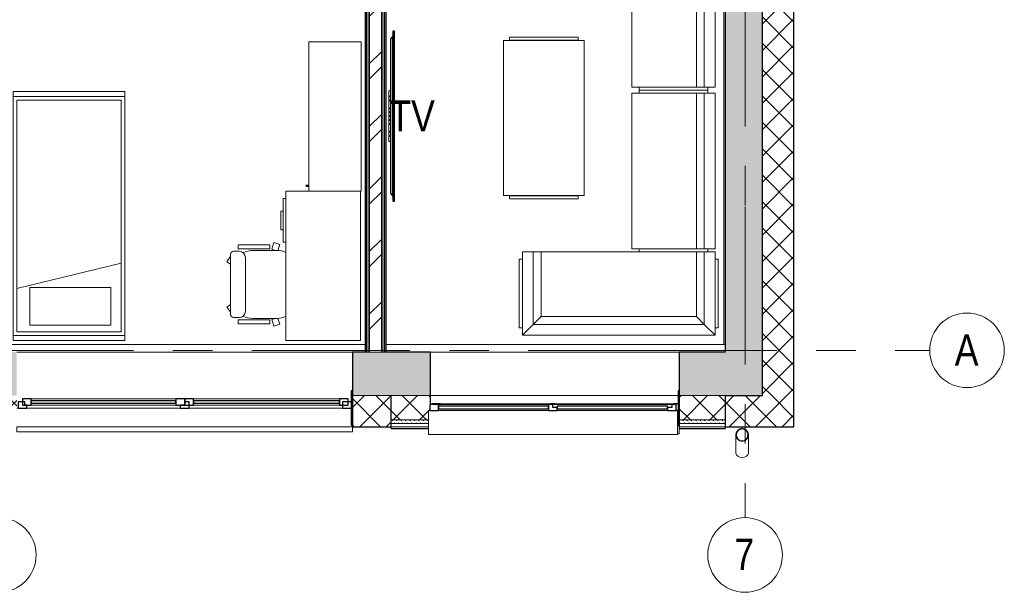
# Model space of a CAD drawing. Header units: millimetres. Extents: x -2180 to 91692, y -6418 to 21859.
# Tile 110 of 256: x 30168 to 38084, y -1945 to 2658. Entities that reach past the tile are written whole.
import ezdxf

# ---------------------------------------------------------------- set-up
doc = ezdxf.new("R2010")
doc.units = ezdxf.units.MM
doc.linetypes.add('Grid Line 1_2_', pattern=[2222.5, 1270, -317.5, 317.5, -317.5])
for name, color, linetype, lineweight in [('_Beyond_', 7, 'Continuous', 9), ('Common Edges', 7, 'Continuous', 9), ('Cut Pattern-3', 7, 'Continuous', 9), ('Generic Models', 7, 'Continuous', 9), ('Generic Models-2', 7, 'Continuous', 25), ('Grids', 7, 'Continuous', 9), ('Grids-1', 7, 'Grid Line 1_2_', 9), ('Walls', 7, 'Continuous', 9), ('Walls-1', 7, 'Continuous', 25), ('Windows', 7, 'Continuous', 9), ('Windows-1', 7, 'Continuous', 25)]:
    doc.layers.add(name, color=color, linetype=linetype, lineweight=lineweight)
for name, color, linetype, lineweight, true_color in [('_Beyond_-1', 7, 'Continuous', 9, 0xaaaaaa), ('AS_Standard_moobel-1', 7, 'Continuous', 9, 0xaaaaaa), ('Cut Pattern-1', 7, 'Continuous', 9, 0x787878), ('Cut Pattern-4', 9, 'Continuous', 9, 0x808080), ('Furniture-2', 7, 'Continuous', 9, 0xaaaaaa), ('Furniture-3', 7, 'Continuous', 9, 0xd4d4d4), ('Generic Model Tags-1', 7, 'Continuous', 9, 0x800080)]:
    doc.layers.add(name, color=color, linetype=linetype, lineweight=lineweight, true_color=true_color)
doc.styles.add('Swis721 Cn BT', font='swissc.ttf', dxfattribs={"height": 250})
pattern_1 = [(45, (0, 0), (0, 35.355339), [25, -25])]
pattern_2 = [(45, (0, 0), (-106.066, 106.066), []), (135, (0, 0), (-106.066, -106.066), [])]

# ---------------------------------------------------------------- blocks, each defined once
blk = doc.blocks.new('1_0 W - 2x2 - -A-03-V9-1 Korruse  plaan')
at = {"layer": 'Windows'}
for p, q in [((-1000, 133), (-1000, 175)), ((-984.4, 175), (-1000, 175)), ((0, -67), (-955, -67)), ((920, -67), (35, -67))]:
    blk.add_line(p, q, dxfattribs=at)
at = {"layer": 'Windows-1'}
for p, q in [((-974.4, -17), (-990, -17)), ((-990, -67), (-955, -67)), ((-955, -67), (-955, -62)), ((0, -62), (0, -67)), ((0, -67), (35, -67)), ((35, -67), (35, -62)), ((920, -62), (920, -67)), ((920, -67), (990, -67)), ((990, -67), (990, -62))]:
    blk.add_line(p, q, dxfattribs=at)
blk = doc.blocks.new('1_0 W - 2x2 - -A-03-V10-1 Korruse  plaan')
at = {"layer": 'Windows'}
for p, q in [((-1000, 31), (-1000, 223)), ((1000, 223), (-1000, 223)), ((1000, 223), (1000, 31)), ((-990, 31), (-1000, 31)), ((-920, 31), (-35, 31)), ((35, 31), (920, 31)), ((1000, 31), (990, 31)), ((0, -19), (-955, -19)), ((920, -19), (35, -19))]:
    blk.add_line(p, q, dxfattribs=at)
at = {"layer": 'Windows-1'}
for p, q in [((-920, 31), (-990, 31)), ((-990, 31), (-990, -19)), ((-955, -19), (-955, 6)), ((-955, 6), (-920, 6)), ((-920, 6), (-920, 31)), ((-35, 16), (-920, 16)), ((-920, 16), (-920, -4)), ((35, 31), (-35, 31)), ((-35, 31), (-35, 6)), ((-35, -4), (-35, 16)), ((-35, 6), (0, 6)), ((0, 6), (0, -19)), ((35, -19), (35, 31)), ((920, 16), (35, 16)), ((35, 16), (35, -4)), ((990, 31), (920, 31)), ((920, 31), (920, -19)), ((920, -4), (920, 16)), ((990, -19), (990, 31)), ((-990, -19), (-955, -19)), ((-920, -4), (-35, -4)), ((0, -19), (35, -19)), ((35, -4), (920, -4)), ((920, -19), (990, -19))]:
    blk.add_line(p, q, dxfattribs=at)
blk = doc.blocks.new('Standard 1200_SERIE SE411S - serie_3d -SE411S_dwg_SE411S-V33-1 Korruse  plaan')
at = {"layer": 'AS_Standard_moobel-1'}
for p, q in [((1201, 0), (0, 0)), ((0, 0), (0, -420)), ((1201, 0), (1201, -420)), ((1201, -420), (0, -420)), ((1154, -420), (1154, -438)), ((1159, -433), (1159, -420)), ((1159, -420), (1159, -433)), ((1164, -438), (1164, -420))]:
    blk.add_line(p, q, dxfattribs=at)
for start, end in [(90, 270), (90, 270), (270, 90), (270, 90)]:
    blk.add_arc((1159, -438), 5, start, end, dxfattribs=at)
blk = doc.blocks.new('Standard 1200_SERIE SE411S - serie_3d -SE411S_dwg-V34-1 Korruse  plaan')
blk.add_blockref('Standard 1200_SERIE SE411S - serie_3d -SE411S_dwg_SE411S-V33-1 Korruse  plaan', (53925.2, 29870.6))
blk = doc.blocks.new('Standard 1200_SERIE SE411S - Standard 1200_SERIE SE411S-V35-1 Korruse  plaan')
at = {"layer": 'Furniture-3'}
for p, q in [((601.6, 185), (-599.4, 185)), ((-599.4, 185), (-599.4, -235)), ((601.6, -235), (601.6, 185)), ((-599.4, -235), (601.6, -235))]:
    blk.add_line(p, q, dxfattribs=at)
blk.add_blockref('Standard 1200_SERIE SE411S - serie_3d -SE411S_dwg-V34-1 Korruse  plaan', (-54524.6, -29685.5))
blk = doc.blocks.new('voodi_rfa sahtlitega 900x2000mm - voodi_rfa sahtlitega 900x2000mm-1118272-1 Korruse  plaan')
at = {"layer": '_Beyond_-1'}
for p, q in [((-1070, -440), (-1070, 460)), ((-1070, 460), (-1030, 460)), ((890, 460), (-1030, 460)), ((-1030, 460), (-1030, -440)), ((-1000, -410), (-1000, 430)), ((-1000, 430), (860, 430)), ((-652.4, 430), (-449, -410)), ((860, 430), (860, -410)), ((890, -440), (890, 460)), ((890, -440), (890, 460)), ((890, 460), (930, 460)), ((930, 460), (930, -440)), ((-946.7, 323.8), (-645.2, 323.8)), ((-946.7, -325), (-946.7, 323.8)), ((-645.2, -325), (-645.2, 323.8)), ((-946.7, -325), (-645.2, -325)), ((-1030, -440), (-1070, -440)), ((-1030, -440), (890, -440)), ((860, -410), (-1000, -410)), ((930, -440), (890, -440))]:
    blk.add_line(p, q, dxfattribs=at)
blk = doc.blocks.new('zeeta_dwg_0002 - zeeta_dwg_0002-1123044-1 Korruse  plaan')
at = {"layer": '_Beyond_-1'}
for p, q in [((292, 786.1), (205, 873.1)), ((205, 873.1), (205, 203.1)), ((1755, 873.1), (205, 873.1)), ((205, 873.1), (292, 786.1)), ((1755, 873.1), (1668, 786.1)), ((1668, 786.1), (1755, 873.1)), ((1755, 203.1), (1755, 873.1)), ((180, 813.1), (205, 813.1)), ((180, 813.1), (180, 263.1)), ((1755, 813.1), (1780, 813.1)), ((1780, 263.1), (1780, 813.1)), ((292, 203.1), (292, 786.1)), ((355, 723.1), (292, 786.1)), ((292, 786.1), (1668, 786.1)), ((292, 786.1), (355, 723.1)), ((355, 203.1), (355, 723.1)), ((355, 723.1), (1605, 723.1)), ((355, 203.1), (355, 723.1)), ((355, 723.1), (1605, 723.1)), ((1668, 786.1), (1605, 723.1)), ((1605, 723.1), (1668, 786.1)), ((1605, 723.1), (1605, 203.1)), ((1605, 723.1), (1605, 203.1)), ((1668, 786.1), (1668, 203.1)), ((180, 263.1), (205, 263.1)), ((1755, 263.1), (1780, 263.1)), ((205, 203.1), (292, 203.1)), ((292, 203.1), (355, 203.1)), ((1605, 203.1), (355, 203.1)), ((1605, 203.1), (1668, 203.1)), ((1668, 203.1), (1755, 203.1))]:
    blk.add_line(p, q, dxfattribs=at)
blk = doc.blocks.new('kirjutuslaud 1400 - kirjutuslaud 1400-V104-1 Korruse  plaan')
at = {"layer": '_Beyond_-1'}
for p, q in [((-600, -250), (-600, 350)), ((600, 350), (-600, 350)), ((190, 350), (190, 370)), ((540, 370), (190, 370)), ((287.5, 390), (437.5, 390)), ((287.5, 390), (287.5, 370)), ((437.5, 370), (437.5, 390)), ((540, 370), (540, 350)), ((600, 350), (600, 165)), ((600, -250), (-600, -250))]:
    blk.add_line(p, q, dxfattribs=at)
blk = doc.blocks.new('M_Chair-Executive - M_Chair-Executive-V105-1 Korruse  plaan')
at = {"layer": '_Beyond_-1'}
for p, q in [((-195.6, 101.6), (-179.9, 149.9)), ((-195.6, 101.6), (-142, 84.2)), ((-179.9, 149.9), (-132, 134.3)), ((-142, 84.2), (-132.1, 114.8)), ((-132.1, 129.5), (-132.1, -66.2)), ((414, 134.3), (461.9, 149.9)), ((414, 129.5), (414, -66.2)), ((424, 84.2), (414, 114.8)), ((477.6, 101.6), (424, 84.2)), ((461.9, 149.9), (477.6, 101.6)), ((-176.5, 68.4), (-176.5, -184.3)), ((-176.5, 68.4), (-144.6, 68.4)), ((-144.6, 68.4), (-144.6, -184.3)), ((426.2, 68.4), (426.2, -184.3)), ((458.5, 68.4), (426.2, 68.4)), ((458.5, 68.4), (458.5, -184.3)), ((-74.8, -126.3), (356.8, -126.3)), ((-176.5, -184.3), (-144.6, -184.3)), ((-125.5, -222.1), (-125.5, -177)), ((407.5, -222.1), (407.5, -177)), ((458.5, -184.3), (426.2, -184.3)), ((-100.3, -247.3), (382.2, -247.3)), ((-41.7, -275.7), (-83.8, -247.3)), ((-21.1, -247.3), (-41.7, -275.7)), ((303, -247.3), (323.6, -275.7)), ((323.6, -275.7), (362.7, -247.3))]:
    blk.add_line(p, q, dxfattribs=at)
for centre, radius, start, end in [((20.3, 129.5), 152.4, 153.04152, 180), ((261.6, 129.5), 152.4, 0, 26.95848), ((45.7, -66.2), 177.8, 180, 206.16584), ((236.2, -66.2), 177.8, 333.8316, 0), ((-74.8, -177), 50.7, 90, 180), ((356.8, -177), 50.7, 0, 90), ((-100.3, -222.1), 25.2, 180, 270), ((382.2, -222.1), 25.2, 270, 0)]:
    blk.add_arc(centre, radius, start, end, dxfattribs=at)
blk = doc.blocks.new('ZED2_dwg - ZED2_dwg_ZED2-1246563-1 Korruse  plaan')
at = {"layer": '_Beyond_-1'}
for p, q in [((0, 0), (25, 0)), ((0, 0), (0, -550)), ((25, 60), (1275, 60)), ((25, 60), (25, -27)), ((1275, -27), (1275, 60)), ((1275, 0), (1300, 0)), ((25, -27), (1275, -27)), ((25, -27), (25, -90)), ((1275, -90), (1275, -27)), ((25, -90), (1275, -90)), ((25, -610), (25, -90)), ((25, -90), (1275, -90)), ((1275, -90), (1275, -610)), ((0, -550), (25, -550)), ((1275, -550), (1300, -550)), ((1275, -610), (25, -610))]:
    blk.add_line(p, q, dxfattribs=at)
blk = doc.blocks.new('ZED2_dwg - ZED2_dwg-1246561-1 Korruse  plaan')
blk.add_blockref('ZED2_dwg - ZED2_dwg_ZED2-1246563-1 Korruse  plaan', (139.6, 810))
blk = doc.blocks.new('ZED2_dwg - ZED2_dwg-1246576-1 Korruse  plaan')
blk.add_blockref('ZED2_dwg - ZED2_dwg-1246561-1 Korruse  plaan', (-792.1, -529.2))
blk = doc.blocks.new('ZED2_dwg - ZED2_dwg_ZED2-V113-1 Korruse  plaan')
at = {"layer": '_Beyond_-1'}
for p, q in [((0, 0), (25, 0)), ((0, 0), (0, -550)), ((25, 60), (1275, 60)), ((25, 60), (25, -27)), ((1275, -27), (1275, 60)), ((1275, 0), (1300, 0)), ((1300, -550), (1300, 0)), ((25, -27), (1275, -27)), ((25, -27), (25, -90)), ((1275, -90), (1275, -27)), ((25, -90), (1275, -90)), ((25, -610), (25, -90)), ((25, -90), (1275, -90)), ((1275, -90), (1275, -610)), ((0, -550), (25, -550)), ((1275, -550), (1300, -550)), ((1275, -610), (25, -610))]:
    blk.add_line(p, q, dxfattribs=at)
blk = doc.blocks.new('ZED2_dwg - ZED2_dwg-V114-1 Korruse  plaan')
blk.add_blockref('ZED2_dwg - ZED2_dwg_ZED2-V113-1 Korruse  plaan', (139.6, 810))
blk = doc.blocks.new('ZED2_dwg - ZED2_dwg-1247900-1 Korruse  plaan')
at = {"extrusion": (0, 0, -1), "zscale": -1, "rotation": 180}
blk.add_blockref('ZED2_dwg - ZED2_dwg-V114-1 Korruse  plaan', (792.1, 529.2), dxfattribs=at)
blk = doc.blocks.new('Sony_TV - Sony_TV-1008767-1 Korruse  plaan')
at = {"layer": 'Generic Models'}
for p, q in [((50.1, -23), (50.1, -10.3)), ((50.1, -10.3), (91.2, -10.3)), ((91.2, -10.3), (100.7, -10.3)), ((100.7, -10.3), (122.9, -10.3)), ((122.9, -10.3), (132.4, -10.3)), ((132.4, -10.3), (186.1, -10.3)), ((186.1, -10.3), (195.6, -10.3)), ((195.6, -10.3), (217.8, -10.3)), ((217.8, -10.3), (227.3, -10.3)), ((220, -54.4), (219.1, -54.4)), ((222.2, -54.4), (220, -54.4)), ((227.1, -54.4), (227.4, -54.4)), ((227.3, -10.3), (249.4, -10.3)), ((249.4, -10.3), (258.9, -10.3)), ((251.3, -54.4), (251.6, -54.4)), ((262.2, -54.4), (254.3, -54.4)), ((258.9, -10.3), (281, -10.3)), ((270.3, -54.4), (262.2, -54.4)), ((279.8, -54.4), (270.3, -54.4)), ((281, -10.3), (290.5, -10.3)), ((293.1, -54.4), (282.1, -54.4)), ((290.5, -10.3), (312.7, -10.3)), ((295.8, -54.4), (293.1, -54.4)), ((298, -54.4), (295.8, -54.4)), ((307.4, -54.4), (298, -54.4)), ((312.7, -10.3), (322.2, -10.3)), ((322.2, -10.3), (375.9, -10.3)), ((375.9, -10.3), (385.4, -10.3)), ((385.4, -10.3), (407.6, -10.3)), ((407.6, -10.3), (417.1, -10.3)), ((417.1, -10.3), (458.4, -10.3)), ((458.4, -10.3), (458.4, -23))]:
    blk.add_line(p, q, dxfattribs=at)
at = {"layer": 'Generic Models', "flags": 128}
for points in [[(219.3, -54.4), (219.7, -54.4), (219.9, -54.4)], [(251.6, -54.4), (251.3, -54.4), (250.6, -54.4), (249.3, -54.4), (247.6, -54.4), (245.5, -54.4), (243.2, -54.4), (240.7, -54.4), (238.1, -54.4), (235.6, -54.4), (233.3, -54.4), (231.2, -54.4), (229.5, -54.4), (228.2, -54.4), (227.4, -54.4), (227.1, -54.4)]]:
    blk.add_lwpolyline(points, dxfattribs=at)
at = {"layer": 'Generic Models'}
for points, knots in [([(100.7, -10.3), (100.7, -11.1), (100.6, -12.2), (100.4, -13.5), (100.2, -14.2), (100.1, -14.5), (100, -14.8), (99.9, -15.1), (99.8, -15.4), (99.6, -15.9), (99.4, -16.3), (99.2, -16.6), (99.1, -16.7), (99, -16.9), (98.9, -17), (98.8, -17.1), (98.6, -17.4), (98.2, -17.8), (97.8, -18.3), (97.4, -18.5), (97, -18.6), (96.5, -18.7), (96, -18.8), (95.4, -18.7), (95, -18.6), (94.6, -18.5), (94.1, -18.3), (93.7, -17.8), (93.3, -17.4), (93.1, -17.1), (93, -17), (92.9, -16.9), (92.8, -16.7), (92.7, -16.6), (92.5, -16.3), (92.3, -15.8), (92.1, -15.4), (92, -15), (91.9, -14.8), (91.8, -14.5), (91.7, -14.1), (91.6, -13.7), (91.5, -13.1), (91.3, -12), (91.2, -11.1), (91.2, -10.3)], [0, 0, 0, 0, 0.111111, 0.166667, 0.194444, 0.208333, 0.222222, 0.236111, 0.25, 0.277778, 0.305556, 0.319444, 0.326389, 0.333333, 0.340278, 0.347222, 0.361111, 0.388889, 0.416667, 0.444444, 0.458333, 0.472222, 0.5, 0.527778, 0.541667, 0.555556, 0.583333, 0.611111, 0.638889, 0.652778, 0.659722, 0.666667, 0.673611, 0.680556, 0.694444, 0.722222, 0.75, 0.763889, 0.777778, 0.791667, 0.805556, 0.833333, 0.861111, 0.888889, 1, 1, 1, 1]), ([(132.4, -10.3), (132.4, -11.1), (132.3, -12.2), (132, -13.5), (131.9, -14.2), (131.7, -14.5), (131.7, -14.8), (131.6, -15.1), (131.4, -15.4), (131.2, -15.9), (131, -16.3), (130.9, -16.6), (130.7, -16.7), (130.7, -16.9), (130.6, -17), (130.5, -17.1), (130.2, -17.4), (129.9, -17.8), (129.4, -18.3), (129, -18.5), (128.6, -18.6), (128.2, -18.7), (127.6, -18.8), (127, -18.7), (126.6, -18.6), (126.2, -18.5), (125.8, -18.3), (125.3, -17.8), (125, -17.4), (124.7, -17.1), (124.6, -17), (124.5, -16.9), (124.5, -16.7), (124.3, -16.6), (124.2, -16.3), (124, -15.8), (123.8, -15.4), (123.6, -15), (123.5, -14.8), (123.5, -14.5), (123.3, -14.1), (123.2, -13.7), (123.1, -13.1), (122.9, -12), (122.9, -11.1), (122.9, -10.3)], [0, 0, 0, 0, 0.111111, 0.166667, 0.194444, 0.208333, 0.222222, 0.236111, 0.25, 0.277778, 0.305556, 0.319444, 0.326389, 0.333333, 0.340278, 0.347222, 0.361111, 0.388889, 0.416667, 0.444444, 0.458333, 0.472222, 0.5, 0.527778, 0.541667, 0.555556, 0.583333, 0.611111, 0.638889, 0.652778, 0.659722, 0.666667, 0.673611, 0.680556, 0.694444, 0.722222, 0.75, 0.763889, 0.777778, 0.791667, 0.805556, 0.833333, 0.861111, 0.888889, 1, 1, 1, 1]), ([(195.6, -10.3), (195.6, -11.1), (195.5, -12.2), (195.3, -13.5), (195.1, -14.2), (195, -14.5), (194.9, -14.8), (194.8, -15.1), (194.7, -15.4), (194.5, -15.9), (194.3, -16.3), (194.1, -16.6), (194, -16.7), (193.9, -16.9), (193.8, -17), (193.7, -17.1), (193.5, -17.4), (193.2, -17.8), (192.7, -18.3), (192.3, -18.5), (191.9, -18.6), (191.4, -18.7), (190.9, -18.8), (190.3, -18.7), (189.9, -18.6), (189.5, -18.5), (189, -18.3), (188.6, -17.8), (188.2, -17.4), (188, -17.1), (187.9, -17), (187.8, -16.9), (187.7, -16.7), (187.6, -16.6), (187.4, -16.3), (187.2, -15.8), (187, -15.4), (186.9, -15), (186.8, -14.8), (186.7, -14.5), (186.6, -14.1), (186.5, -13.7), (186.4, -13.1), (186.2, -12), (186.1, -11.1), (186.1, -10.3)], [0, 0, 0, 0, 0.111111, 0.166667, 0.194444, 0.208333, 0.222222, 0.236111, 0.25, 0.277778, 0.305556, 0.319444, 0.326389, 0.333333, 0.340278, 0.347222, 0.361111, 0.388889, 0.416667, 0.444444, 0.458333, 0.472222, 0.5, 0.527778, 0.541667, 0.555556, 0.583333, 0.611111, 0.638889, 0.652778, 0.659722, 0.666667, 0.673611, 0.680556, 0.694444, 0.722222, 0.75, 0.763889, 0.777778, 0.791667, 0.805556, 0.833333, 0.861111, 0.888889, 1, 1, 1, 1]), ([(202.3, -54.4), (202.1, -54.4), (202.2, -54.4), (202.6, -54.4), (202.7, -54.4)], [0, 0, 0, 0, 0.005488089, 0.009094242, 0.009094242, 0.009094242, 0.009094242]), ([(219.1, -54.4), (215.9, -54.4), (210.8, -54.4), (202.9, -54.4), (202.3, -54.4)], [0, 0, 0, 0, 0.01859879, 0.03620202, 0.03620202, 0.03620202, 0.03620202]), ([(227.3, -10.3), (227.3, -11.1), (227.2, -12.2), (226.9, -13.5), (226.8, -14.2), (226.7, -14.5), (226.6, -14.8), (226.5, -15.1), (226.3, -15.4), (226.1, -15.9), (225.9, -16.3), (225.8, -16.6), (225.7, -16.7), (225.6, -16.9), (225.5, -17), (225.4, -17.1), (225.1, -17.4), (224.8, -17.8), (224.3, -18.3), (223.9, -18.5), (223.5, -18.6), (223.1, -18.7), (222.5, -18.8), (221.9, -18.7), (221.5, -18.6), (221.1, -18.5), (220.7, -18.3), (220.2, -17.8), (219.9, -17.4), (219.7, -17.1), (219.5, -17), (219.4, -16.9), (219.4, -16.7), (219.3, -16.6), (219.1, -16.3), (218.9, -15.8), (218.7, -15.4), (218.5, -15), (218.5, -14.8), (218.4, -14.5), (218.3, -14.1), (218.1, -13.7), (218, -13.1), (217.8, -12), (217.8, -11.1), (217.8, -10.3)], [0, 0, 0, 0, 0.111111, 0.166667, 0.194444, 0.208333, 0.222222, 0.236111, 0.25, 0.277778, 0.305556, 0.319444, 0.326389, 0.333333, 0.340278, 0.347222, 0.361111, 0.388889, 0.416667, 0.444444, 0.458333, 0.472222, 0.5, 0.527778, 0.541667, 0.555556, 0.583333, 0.611111, 0.638889, 0.652778, 0.659722, 0.666667, 0.673611, 0.680556, 0.694444, 0.722222, 0.75, 0.763889, 0.777778, 0.791667, 0.805556, 0.833333, 0.861111, 0.888889, 1, 1, 1, 1]), ([(222.9, -54.4), (223, -54.4), (223.2, -54.4), (222.9, -54.4), (222.3, -54.4), (222, -54.4)], [0.05740129, 0.05740129, 0.05740129, 0.05740129, 0.06084515, 0.06847637, 0.07305619, 0.07305619, 0.07305619, 0.07305619]), ([(258.9, -10.3), (258.9, -11.1), (258.8, -12.2), (258.6, -13.5), (258.4, -14.2), (258.3, -14.5), (258.2, -14.8), (258.1, -15.1), (258, -15.4), (257.8, -15.9), (257.6, -16.3), (257.4, -16.6), (257.3, -16.7), (257.2, -16.9), (257.1, -17), (257, -17.1), (256.8, -17.4), (256.4, -17.8), (256, -18.3), (255.5, -18.5), (255.1, -18.6), (254.7, -18.7), (254.1, -18.8), (253.6, -18.7), (253.1, -18.6), (252.7, -18.5), (252.3, -18.3), (251.9, -17.8), (251.5, -17.4), (251.3, -17.1), (251.2, -17), (251.1, -16.9), (251, -16.7), (250.9, -16.6), (250.7, -16.3), (250.5, -15.8), (250.3, -15.4), (250.2, -15), (250.1, -14.8), (250, -14.5), (249.9, -14.1), (249.8, -13.7), (249.7, -13.1), (249.5, -12), (249.4, -11.1), (249.4, -10.3)], [0, 0, 0, 0, 0.111111, 0.166667, 0.194444, 0.208333, 0.222222, 0.236111, 0.25, 0.277778, 0.305556, 0.319444, 0.326389, 0.333333, 0.340278, 0.347222, 0.361111, 0.388889, 0.416667, 0.444444, 0.458333, 0.472222, 0.5, 0.527778, 0.541667, 0.555556, 0.583333, 0.611111, 0.638889, 0.652778, 0.659722, 0.666667, 0.673611, 0.680556, 0.694444, 0.722222, 0.75, 0.763889, 0.777778, 0.791667, 0.805556, 0.833333, 0.861111, 0.888889, 1, 1, 1, 1]), ([(290.5, -10.3), (290.5, -11.1), (290.4, -12.2), (290.2, -13.5), (290, -14.2), (289.9, -14.5), (289.8, -14.8), (289.7, -15.1), (289.6, -15.4), (289.4, -15.9), (289.2, -16.3), (289, -16.6), (288.9, -16.7), (288.8, -16.9), (288.7, -17), (288.6, -17.1), (288.4, -17.4), (288.1, -17.8), (287.6, -18.3), (287.2, -18.5), (286.8, -18.6), (286.3, -18.7), (285.8, -18.8), (285.2, -18.7), (284.8, -18.6), (284.4, -18.5), (284, -18.3), (283.5, -17.8), (283.1, -17.4), (282.9, -17.1), (282.8, -17), (282.7, -16.9), (282.6, -16.7), (282.5, -16.6), (282.3, -16.3), (282.1, -15.8), (282, -15.4), (281.8, -15), (281.7, -14.8), (281.6, -14.5), (281.5, -14.1), (281.4, -13.7), (281.3, -13.1), (281.1, -12), (281, -11.1), (281, -10.3)], [0, 0, 0, 0, 0.111111, 0.166667, 0.194444, 0.208333, 0.222222, 0.236111, 0.25, 0.277778, 0.305556, 0.319444, 0.326389, 0.333333, 0.340278, 0.347222, 0.361111, 0.388889, 0.416667, 0.444444, 0.458333, 0.472222, 0.5, 0.527778, 0.541667, 0.555556, 0.583333, 0.611111, 0.638889, 0.652778, 0.659722, 0.666667, 0.673611, 0.680556, 0.694444, 0.722222, 0.75, 0.763889, 0.777778, 0.791667, 0.805556, 0.833333, 0.861111, 0.888889, 1, 1, 1, 1]), ([(322.2, -10.3), (322.2, -11.1), (322.1, -12.2), (321.8, -13.5), (321.7, -14.2), (321.6, -14.5), (321.5, -14.8), (321.4, -15.1), (321.2, -15.4), (321.1, -15.9), (320.8, -16.3), (320.7, -16.6), (320.6, -16.7), (320.5, -16.9), (320.4, -17), (320.3, -17.1), (320, -17.4), (319.7, -17.8), (319.2, -18.3), (318.8, -18.5), (318.4, -18.6), (318, -18.7), (317.4, -18.8), (316.8, -18.7), (316.4, -18.6), (316, -18.5), (315.6, -18.3), (315.1, -17.8), (314.8, -17.4), (314.6, -17.1), (314.4, -17), (314.3, -16.9), (314.3, -16.7), (314.2, -16.6), (314, -16.3), (313.8, -15.8), (313.6, -15.4), (313.5, -15), (313.4, -14.8), (313.3, -14.5), (313.2, -14.1), (313, -13.7), (312.9, -13.1), (312.7, -12), (312.7, -11.1), (312.7, -10.3)], [0, 0, 0, 0, 0.111111, 0.166667, 0.194444, 0.208333, 0.222222, 0.236111, 0.25, 0.277778, 0.305556, 0.319444, 0.326389, 0.333333, 0.340278, 0.347222, 0.361111, 0.388889, 0.416667, 0.444444, 0.458333, 0.472222, 0.5, 0.527778, 0.541667, 0.555556, 0.583333, 0.611111, 0.638889, 0.652778, 0.659722, 0.666667, 0.673611, 0.680556, 0.694444, 0.722222, 0.75, 0.763889, 0.777778, 0.791667, 0.805556, 0.833333, 0.861111, 0.888889, 1, 1, 1, 1]), ([(385.4, -10.3), (385.4, -11.1), (385.3, -12.2), (385.1, -13.5), (384.9, -14.2), (384.8, -14.5), (384.7, -14.8), (384.6, -15.1), (384.5, -15.4), (384.3, -15.9), (384.1, -16.3), (383.9, -16.6), (383.8, -16.7), (383.7, -16.9), (383.7, -17), (383.5, -17.1), (383.3, -17.4), (383, -17.8), (382.5, -18.3), (382.1, -18.5), (381.7, -18.6), (381.3, -18.7), (380.7, -18.8), (380.1, -18.7), (379.7, -18.6), (379.3, -18.5), (378.9, -18.3), (378.4, -17.8), (378, -17.4), (377.8, -17.1), (377.7, -17), (377.6, -16.9), (377.5, -16.7), (377.4, -16.6), (377.3, -16.3), (377, -15.8), (376.9, -15.4), (376.7, -15), (376.6, -14.8), (376.5, -14.5), (376.4, -14.1), (376.3, -13.7), (376.2, -13.1), (376, -12), (375.9, -11.1), (375.9, -10.3)], [0, 0, 0, 0, 0.111111, 0.166667, 0.194444, 0.208333, 0.222222, 0.236111, 0.25, 0.277778, 0.305556, 0.319444, 0.326389, 0.333333, 0.340278, 0.347222, 0.361111, 0.388889, 0.416667, 0.444444, 0.458333, 0.472222, 0.5, 0.527778, 0.541667, 0.555556, 0.583333, 0.611111, 0.638889, 0.652778, 0.659722, 0.666667, 0.673611, 0.680556, 0.694444, 0.722222, 0.75, 0.763889, 0.777778, 0.791667, 0.805556, 0.833333, 0.861111, 0.888889, 1, 1, 1, 1]), ([(417.1, -10.3), (417.1, -11.1), (417, -12.2), (416.7, -13.5), (416.6, -14.2), (416.5, -14.5), (416.4, -14.8), (416.3, -15.1), (416.1, -15.4), (416, -15.9), (415.7, -16.3), (415.6, -16.6), (415.5, -16.7), (415.4, -16.9), (415.3, -17), (415.2, -17.1), (414.9, -17.4), (414.6, -17.8), (414.1, -18.3), (413.7, -18.5), (413.3, -18.6), (412.9, -18.7), (412.3, -18.8), (411.7, -18.7), (411.3, -18.6), (410.9, -18.5), (410.5, -18.3), (410, -17.8), (409.7, -17.4), (409.5, -17.1), (409.3, -17), (409.3, -16.9), (409.2, -16.7), (409.1, -16.6), (408.9, -16.3), (408.7, -15.8), (408.5, -15.4), (408.4, -15), (408.3, -14.8), (408.2, -14.5), (408.1, -14.1), (407.9, -13.7), (407.8, -13.1), (407.6, -12), (407.6, -11.1), (407.6, -10.3)], [0, 0, 0, 0, 0.111111, 0.166667, 0.194444, 0.208333, 0.222222, 0.236111, 0.25, 0.277778, 0.305556, 0.319444, 0.326389, 0.333333, 0.340278, 0.347222, 0.361111, 0.388889, 0.416667, 0.444444, 0.458333, 0.472222, 0.5, 0.527778, 0.541667, 0.555556, 0.583333, 0.611111, 0.638889, 0.652778, 0.659722, 0.666667, 0.673611, 0.680556, 0.694444, 0.722222, 0.75, 0.763889, 0.777778, 0.791667, 0.805556, 0.833333, 0.861111, 0.888889, 1, 1, 1, 1])]:
    blk.add_open_spline(points, degree=3, knots=knots, dxfattribs=at)
at = {"layer": 'Generic Models-2'}
for p, q in [((-430.3, -40.6), (-430.3, -54.2)), ((-421.4, -40.6), (-430.3, -40.6)), ((-430.3, -54.2), (-421.4, -54.2)), ((929.3, -40.6), (-421.4, -40.6)), ((-421.4, -40.6), (-421.4, -50.5)), ((-421.4, -54.2), (-421.4, -40.6)), ((929.3, -40.6), (-421.4, -40.6)), ((-421.4, -40.6), (-421.4, -54.2)), ((-421.4, -50.5), (929.3, -50.5)), ((929.3, -50.5), (-421.4, -50.5)), ((-421.4, -50.5), (-421.4, -54.2)), ((-421.4, -54.2), (929.3, -54.2)), ((-421.4, -54.2), (929.3, -54.2)), ((-365.5, -23), (-390.9, -40.8)), ((-390.9, -40.8), (898.8, -40.8)), ((873.4, -23), (-365.5, -23)), ((898.8, -40.8), (873.4, -23)), ((929.3, -50.5), (929.3, -40.6)), ((938.2, -40.6), (929.3, -40.6)), ((929.3, -40.6), (929.3, -54.2)), ((929.3, -54.2), (929.3, -40.6)), ((929.3, -54.2), (929.3, -50.5)), ((929.3, -54.2), (938.2, -54.2)), ((938.2, -54.2), (938.2, -40.6))]:
    blk.add_line(p, q, dxfattribs=at)
blk = doc.blocks.new('ZESP2 ZEETA SIRGE DIIVAN_0001 - ZESP2_dwg_ZEDL02PL-1128450-1 Korruse  plaan')
at = {"layer": '_Beyond_-1'}
for p, q in [((0, 0), (0, -550)), ((25, 0), (0, 0)), ((25, -550), (25, 0)), ((25, 0), (27, 0)), ((27, -600), (27, 50)), ((27, 50), (1273, 50)), ((1273, 50), (1273, -600)), ((1273, 0), (1275, 0)), ((1275, 0), (1275, -550)), ((1300, 0), (1275, 0)), ((1300, -550), (1300, 0)), ((27, -25), (25, -25)), ((1275, -25), (1273, -25)), ((25, -550), (0, -550)), ((25, -525), (27, -525)), ((27, -550), (25, -550)), ((1273, -525), (1275, -525)), ((1275, -550), (1273, -550)), ((1300, -550), (1275, -550)), ((1273, -600), (27, -600))]:
    blk.add_line(p, q, dxfattribs=at)
blk = doc.blocks.new('ZESP2 ZEETA SIRGE DIIVAN_0001 - ZESP2_dwg-1128449-1 Korruse  plaan')
blk.add_blockref('ZESP2 ZEETA SIRGE DIIVAN_0001 - ZESP2_dwg_ZEDL02PL-1128450-1 Korruse  plaan', (394.9, 1077.1))
blk = doc.blocks.new('ZESP2 ZEETA SIRGE DIIVAN_0001 - B korpuse kapp-1248107-1 Korruse  plaan')
at = {"extrusion": (0, 0, -1), "zscale": -1, "rotation": 180}
blk.add_blockref('ZESP2 ZEETA SIRGE DIIVAN_0001 - ZESP2_dwg-1128449-1 Korruse  plaan', (1101.2, 789.2), dxfattribs=at)
blk = doc.blocks.new('Generic Models 19 - Generic Models 17-1544018-1 Korruse  plaan')
at = {"layer": 'Generic Models-2'}
for p, q in [((32842.5, -325.5), (32832.5, -325.5)), ((32832.5, -325.5), (32832.5, -601)), ((32842.5, -601), (32842.5, -325.5)), ((35471.2, -325.5), (35461.2, -325.5)), ((35461.2, -325.5), (35461.2, -601)), ((35471.2, -601), (35471.2, -325.5)), ((32832.5, -601), (32842.5, -601)), ((35461.2, -601), (35471.2, -601))]:
    blk.add_line(p, q, dxfattribs=at)
blk = doc.blocks.new('sma_W3 - -A-01 2700x1500mm-V116-1 Korruse  plaan')
at = {"layer": 'Windows'}
for p, q in [((-1350, 125.5), (-1350, 165.2)), ((-1350, 165.2), (1350, 165.2)), ((1350, 165.2), (1350, 125.5)), ((-1348.1, -24.5), (-1350, -24.5)), ((-1270, -24.5), (-35, -24.5)), ((-1245, -49.5), (-70, -49.5)), ((35, -24.5), (1270, -24.5)), ((70, -49.5), (1235, -49.5)), ((1350, -24.5), (1340, -24.5)), ((-70, -99.5), (-1245, -99.5)), ((1235, -99.5), (70, -99.5))]:
    blk.add_line(p, q, dxfattribs=at)
at = {"layer": 'Windows-1'}
for p, q in [((-1270, -24.5), (-1338.1, -24.5)), ((-1338.1, -74.5), (-1270, -74.5)), ((-1245, -49.5), (-1315, -49.5)), ((-1315, -49.5), (-1315, -99.5)), ((-1270, -74.5), (-1270, -24.5)), ((-1245, -99.5), (-1245, -49.5)), ((-70, -64.5), (-1245, -64.5)), ((-1245, -64.5), (-1245, -84.5)), ((0, -49.5), (-70, -49.5)), ((-70, -49.5), (-70, -99.5)), ((-70, -84.5), (-70, -64.5)), ((35, -24.5), (-35, -24.5)), ((-35, -24.5), (-35, -74.5)), ((-35, -74.5), (0, -74.5)), ((0, -99.5), (0, -49.5)), ((70, -49.5), (0, -49.5)), ((0, -49.5), (0, -99.5)), ((0, -74.5), (0, -49.5)), ((0, -49.5), (35, -49.5)), ((35, -49.5), (35, -24.5)), ((70, -99.5), (70, -49.5)), ((1235, -64.5), (70, -64.5)), ((70, -64.5), (70, -84.5)), ((1305, -49.5), (1235, -49.5)), ((1235, -49.5), (1235, -99.5)), ((1235, -84.5), (1235, -64.5)), ((1340, -24.5), (1270, -24.5)), ((1270, -24.5), (1270, -49.5)), ((1270, -49.5), (1285, -49.5)), ((1285, -49.5), (1285, -74.5)), ((1285, -74.5), (1340, -74.5)), ((1305, -99.5), (1305, -49.5)), ((1340, -74.5), (1340, -24.5)), ((-1315, -99.5), (-1245, -99.5)), ((-1245, -84.5), (-70, -84.5)), ((-70, -99.5), (0, -99.5)), ((0, -99.5), (70, -99.5)), ((70, -84.5), (1235, -84.5)), ((1235, -99.5), (1305, -99.5))]:
    blk.add_line(p, q, dxfattribs=at)
blk = doc.blocks.new('Generic Models 72 - Generic Models 49-1664485-1 Korruse  plaan')
at = {"layer": 'Generic Models'}
for p, q in [((35926.6, -554.4), (35926.6, -700.5)), ((36026.6, -700.5), (36026.6, -554.4))]:
    blk.add_line(p, q, dxfattribs=at)
for start_param, end_param in [(3.141593, 4.712389), (4.712389, 6.283185)]:
    blk.add_ellipse((35976.6, -700.5), major_axis=(50, 0), ratio=0.707107, start_param=start_param, end_param=end_param, dxfattribs=at)
for points, knots in [([(35927.6, -544.9), (35927.4, -545.9), (35926.9, -549), (35926.5, -554.4), (35926.9, -559.8), (35927.4, -563), (35927.6, -564)], [0.4386826, 0.4386826, 0.4386826, 0.4386826, 0.4583333, 0.5, 0.5416667, 0.5613174, 0.5613174, 0.5613174, 0.5613174]), ([(35936.3, -524.9), (35935.3, -526.3), (35933.1, -529.7), (35930.3, -535.2), (35928.8, -539.8), (35928.1, -542.3), (35928, -542.7)], [0.2985189, 0.2985189, 0.2985189, 0.2985189, 0.3333333, 0.375, 0.4166667, 0.4244677, 0.4244677, 0.4244677, 0.4244677]), ([(35953.9, -509.9), (35953.1, -510.3), (35948.5, -512.8), (35943.3, -516.8), (35939.5, -521), (35938.6, -521.9)], [0.1506351, 0.1506351, 0.1506351, 0.1506351, 0.1666667, 0.25, 0.2749108, 0.2749108, 0.2749108, 0.2749108]), ([(35976.6, -504.4), (35972.3, -504.4), (35965.5, -505.3), (35959, -507.6), (35956.8, -508.5)], [0, 0, 0, 0, 0.0833333, 0.1297812, 0.1297812, 0.1297812, 0.1297812]), ([(35996.5, -508.5), (35994.2, -507.6), (35987.8, -505.3), (35981, -504.4), (35976.6, -504.4)], [0.8702188, 0.8702188, 0.8702188, 0.8702188, 0.9166667, 1, 1, 1, 1]), ([(36014.7, -521.9), (36013.8, -521), (36010, -516.8), (36004.7, -513), (36000.2, -510.2), (35999.5, -509.8)], [0.7250892, 0.7250892, 0.7250892, 0.7250892, 0.75, 0.8333333, 0.8493649, 0.8493649, 0.8493649, 0.8493649]), ([(36025.2, -542.7), (36025.1, -542.3), (36024.5, -539.8), (36023, -535.2), (36020.2, -529.7), (36018, -526.3), (36017, -524.8)], [0.5755323, 0.5755323, 0.5755323, 0.5755323, 0.5833333, 0.625, 0.6666667, 0.7014811, 0.7014811, 0.7014811, 0.7014811]), ([(36025.7, -564), (36025.9, -563), (36026.4, -559.8), (36026.8, -554.4), (36026.4, -549), (36025.9, -545.9), (36025.7, -544.9)], [0.4386826, 0.4386826, 0.4386826, 0.4386826, 0.4583333, 0.5, 0.5416667, 0.5613174, 0.5613174, 0.5613174, 0.5613174]), ([(35928, -566), (35928.1, -566.5), (35928.8, -569), (35930.3, -573.6), (35933.1, -579.2), (35935.2, -582.6), (35936.3, -584)], [0.5745704, 0.5745704, 0.5745704, 0.5745704, 0.5833333, 0.625, 0.6666667, 0.7014811, 0.7014811, 0.7014811, 0.7014811]), ([(35938.6, -586.9), (35939.5, -587.9), (35943.3, -592.1), (35948.6, -595.9), (35953.1, -598.6), (35953.8, -599)], [0.7250892, 0.7250892, 0.7250892, 0.7250892, 0.75, 0.8333333, 0.8493649, 0.8493649, 0.8493649, 0.8493649]), ([(35956.8, -600.3), (35959, -601.3), (35965.5, -603.5), (35972.3, -604.4), (35976.6, -604.4)], [0.8702188, 0.8702188, 0.8702188, 0.8702188, 0.9166667, 1, 1, 1, 1]), ([(35976.6, -604.4), (35981, -604.4), (35987.8, -603.5), (35994.2, -601.3), (35996.5, -600.3)], [0, 0, 0, 0, 0.0833333, 0.1297812, 0.1297812, 0.1297812, 0.1297812]), ([(35999.4, -598.9), (36000.2, -598.6), (36004.7, -596.1), (36009.8, -592.2), (36013.5, -588.2), (36014.2, -587.4)], [0.1506351, 0.1506351, 0.1506351, 0.1506351, 0.1666667, 0.25, 0.2704832, 0.2704832, 0.2704832, 0.2704832]), ([(36017, -584), (36018, -582.5), (36020.2, -579.2), (36023, -573.6), (36024.5, -569), (36025.2, -566.5), (36025.3, -566)], [0.2985189, 0.2985189, 0.2985189, 0.2985189, 0.3333333, 0.375, 0.4166667, 0.4254296, 0.4254296, 0.4254296, 0.4254296])]:
    blk.add_open_spline(points, degree=3, knots=knots, dxfattribs=at)
for points in [[(35929.5, -545.2), (35929.7, -544.5), (35929.8, -543.8), (35930, -543.1)], [(35937.9, -526), (35938.6, -525.1), (35939.4, -524.1), (35940.1, -523.2)], [(35954.8, -511.7), (35955.7, -511.2), (35956.6, -510.8), (35957.6, -510.3)], [(35995.7, -510.4), (35996.6, -510.8), (35997.6, -511.2), (35998.5, -511.7)], [(36013.1, -523.2), (36013.9, -524.1), (36014.6, -525.1), (36015.3, -526)], [(36023.3, -543.1), (36023.5, -543.8), (36023.6, -544.5), (36023.8, -545.2)], [(35930, -565.7), (35929.8, -565), (35929.7, -564.3), (35929.5, -563.6)], [(35940.2, -585.6), (35939.4, -584.7), (35938.6, -583.8), (35937.9, -582.8)], [(35957.6, -598.5), (35956.6, -598.1), (35955.7, -597.6), (35954.8, -597.2)], [(35998.5, -597.2), (35997.6, -597.6), (35996.6, -598.1), (35995.7, -598.6)], [(36015.3, -582.8), (36014.6, -583.8), (36013.9, -584.7), (36013.1, -585.6)], [(36023.8, -563.6), (36023.6, -564.3), (36023.5, -565), (36023.3, -565.7)]]:
    blk.add_open_spline(points, degree=3, dxfattribs=at)
at = {"layer": 'Generic Models-2'}
for radius, start, end in [(50, 90, 270), (48, 90, 270), (50, 270, 90), (48, 270, 90)]:
    blk.add_arc((35976.6, -554.4), radius, start, end, dxfattribs=at)
blk = doc.blocks.new('kardin - Kardin KA-02_1 h-1500  1_korrus roheline-2349423-1 Korruse  plaan')
at = {"layer": '_Beyond_-1'}
blk.add_line((-1000, 0), (1000, 0), dxfattribs=at)
blk = doc.blocks.new('kardin - KA-01_1 Kardin 1_korrus roheline-2349446-1 Korruse  plaan')
at = {"layer": '_Beyond_-1'}
blk.add_line((-1000, 0), (1000, 0), dxfattribs=at)
blk = doc.blocks.new('Grid - M_Grid Head - Circle väike-415116-1 Korruse  plaan')
at = {"layer": 'Grids'}
blk.add_circle((0, 0), 3, dxfattribs=at)

msp = doc.modelspace()

# ---------------------------------------------------------------- hatches: boundary and pattern name
at = {"layer": 'Cut Pattern-1'}
msp.add_hatch(color=256, dxfattribs=at).paths.add_polyline_path([(35858.5, -363.6), (36140.5, -363.6), (36140.5, 7522.8), (35840.5, 7522.8), (35840.5, -363.6)], flags=0)
h = msp.add_hatch(dxfattribs=at)
h.set_pattern_fill('FP_3', color=256, style=0, pattern_type=2)
h.set_pattern_definition([(45, (0, 0), (-251.447, 251.447), []), (45, (0, 381), (-251.447, 251.447), [])])
h.paths.add_polyline_path([(32981.4, -13.6), (33076.4, -13.6), (33076.4, 5265.6), (32981.4, 5265.6), (32981.4, 46.4)], flags=0)
h = msp.add_hatch(color=256, dxfattribs=at)
h.paths.add_polyline_path([(24163.1, -363.6), (24528.8, -363.6), (24528.8, -13.6), (24163.1, -13.6), (24163.1, -362.6)], flags=0)
h.paths.add_polyline_path([(27064, -363.6), (27064, -13.6), (26528.8, -13.6), (26528.8, -363.6), (26855.4, -363.6)], flags=0)
h.paths.add_polyline_path([(35840.5, -363.6), (35840.5, -13.6), (35471.2, -13.6), (35471.2, -363.6), (35547.7, -363.6)], flags=0)
h.paths.add_polyline_path([(30144.4, -363.6), (30144.4, -13.6), (29764, -13.6), (29764, -363.6)], flags=0)
h.paths.add_polyline_path([(33155.5, -363.6), (33471.2, -363.6), (33471.2, -13.6), (32844.4, -13.6), (32844.4, -363.6), (33113.4, -363.6)], flags=0)
at = {"layer": 'Cut Pattern-3'}
h = msp.add_hatch(dxfattribs=at)
h.set_pattern_fill('FP_1', color=256, style=0, pattern_type=2)
h.set_pattern_definition(pattern_1)
h.paths.add_polyline_path([(32956.9, -13.6), (32956.9, 5228.6), (32944.4, 5228.6), (32944.4, -13.6)], flags=0)
h = msp.add_hatch(dxfattribs=at)
h.set_pattern_fill('FP_1', color=256, style=0, pattern_type=2)
h.set_pattern_definition(pattern_1)
h.paths.add_polyline_path([(32969.4, -13.6), (32969.4, 5241.1), (32956.9, 5241.1), (32956.9, -13.6)], flags=0)
h = msp.add_hatch(dxfattribs=at)
h.set_pattern_fill('FP_1', color=256, style=0, pattern_type=2)
h.set_pattern_definition(pattern_1)
h.paths.add_polyline_path([(33088.4, -13.6), (33100.9, -13.6), (33100.9, 5241.1), (33088.4, 5241.1), (33088.4, 46.4)], flags=0)
h = msp.add_hatch(dxfattribs=at)
h.set_pattern_fill('FP_1', color=256, style=0, pattern_type=2)
h.set_pattern_definition(pattern_1)
h.paths.add_polyline_path([(33100.9, -13.6), (33113.4, -13.6), (33113.4, 5228.6), (33100.9, 5228.6), (33100.9, 46.4)], flags=0)
at = {"layer": 'Cut Pattern-4'}
h = msp.add_hatch(dxfattribs=at)
h.set_pattern_fill('FP_2', color=256, style=0, pattern_type=2)
h.set_pattern_definition(pattern_2)
h.paths.add_polyline_path([(36169.4, -363.6), (36390.5, -363.6), (36390.5, 7522.8), (36140.5, 7522.8), (36140.5, -363.6)], flags=0)
h = msp.add_hatch(dxfattribs=at)
h.set_pattern_fill('FP_2', color=256, style=0, pattern_type=2)
h.set_pattern_definition(pattern_2)
h.paths.add_polyline_path([(29764, -613.6), (30144.4, -613.6), (30144.4, -363.6), (29764, -363.6), (29764, -464.6)], flags=0)
h.paths.add_polyline_path([(32844.4, -613.6), (33155.5, -613.6), (33155.5, -363.6), (32844.4, -363.6), (32844.4, -464.6)], flags=0)
h.paths.add_polyline_path([(26822.6, -613.6), (27064, -613.6), (27064, -363.6), (26822.6, -363.6), (26822.6, -464.6)], flags=0)
h = msp.add_hatch(dxfattribs=at)
h.set_pattern_fill('FP_2', color=256, style=0, pattern_type=2)
h.set_pattern_definition(pattern_2)
h.paths.add_polyline_path([(33252.6, -558.6), (33455.5, -558.6), (33455.5, -484.6), (33465.5, -484.6), (33465.5, -434.6), (33471.2, -434.6), (33471.2, -363.6), (33155.5, -363.6), (33155.5, -558.6)], flags=0)
h.paths.add_polyline_path([(35840.5, -558.6), (35840.5, -363.6), (35471.2, -363.6), (35471.2, -558.6), (35547.7, -558.6)], flags=0)
h = msp.add_hatch(dxfattribs=at)
h.set_pattern_fill('FP_2', color=256, style=0, pattern_type=2)
h.set_pattern_definition(pattern_2)
h.paths.add_polyline_path([(36169.4, -613.6), (36390.5, -613.6), (36390.5, -363.6), (35840.5, -363.6), (35840.5, -613.6), (35858.5, -613.6)], flags=0)
h = msp.add_hatch(dxfattribs=at)
h.set_pattern_fill('FP_1', color=256, style=0, pattern_type=2)
h.set_pattern_definition(pattern_1)
h.paths.add_polyline_path([(35547.7, -588.6), (35840.5, -588.6), (35840.5, -558.6), (35471.2, -558.6), (35471.2, -588.6)], flags=0)
h.paths.add_polyline_path([(33155.5, -588.6), (33455.5, -588.6), (33455.5, -558.6), (33155.5, -558.6)], flags=0)

# ---------------------------------------------------------------- linework, layer by layer
at = {"layer": '_Beyond_'}
for p, q in [((35828.8, 46.4), (35828.8, 5228.6)), ((30084, 46.4), (32944.4, 46.4)), ((33113.4, 46.4), (35840.5, 46.4)), ((35461.2, -363.6), (33471.2, -363.6))]:
    msp.add_line(p, q, dxfattribs=at)
at = {"layer": 'Common Edges'}
for p, q in [((36390.5, 7773.8), (36390.5, -614.6)), ((32956.9, 5228.6), (32956.9, -13.6)), ((32969.4, 5253.6), (32969.4, -13.6)), ((32981.4, 5265.6), (32981.4, -13.6)), ((33076.4, 5265.6), (33076.4, -13.6)), ((33088.4, 5253.6), (33088.4, -13.6)), ((33100.9, 5228.6), (33100.9, -13.6)), ((32944.4, -13.6), (33113.4, -13.6)), ((33471.2, -363.6), (32844.4, -363.6)), ((35840.5, -363.6), (35471.2, -363.6)), ((33455.5, -613.6), (32844.4, -613.6)), ((33455.5, -558.6), (33155.5, -558.6)), ((33455.5, -588.6), (33155.5, -588.6)), ((35840.5, -558.6), (35471.2, -558.6)), ((35840.5, -588.6), (35471.2, -588.6)), ((35471.2, -613.6), (36391.5, -613.6))]:
    msp.add_line(p, q, dxfattribs=at)
at = {"layer": 'Grids-1'}
for p, q in [((36000, 18627.8), (36000, 1154.9)), ((36000, 1154.9), (36000, -1345.1)), ((919.8, 0), (34984.4, 0)), ((34984.4, 0), (37484.4, 0))]:
    msp.add_line(p, q, dxfattribs=at)
at = {"layer": 'Walls'}
for p, q in [((30144.4, -13.6), (32844.4, -13.6)), ((32844.4, -614.6), (30144.4, -614.6))]:
    msp.add_line(p, q, dxfattribs=at)
at = {"layer": 'Walls-1'}
for p, q in [((36391.5, -614.6), (36391.5, 7773.8)), ((36140.5, -363.6), (36140.5, 7522.8)), ((32944.4, 5228.6), (32944.4, -13.6)), ((33113.4, -13.6), (33113.4, 5228.6)), ((35840.5, 5228.6), (35840.5, -13.6)), ((32944.4, -13.6), (32844.4, -13.6)), ((32844.4, -13.6), (32844.4, -614.6)), ((33471.2, -13.6), (33113.4, -13.6)), ((33471.2, -434.6), (33471.2, -13.6)), ((35840.5, -13.6), (35471.2, -13.6)), ((35471.2, -13.6), (35471.2, -629.6)), ((33155.5, -629.6), (33155.5, -363.6)), ((35840.5, -363.6), (36140.5, -363.6)), ((35840.5, -363.6), (35840.5, -629.6)), ((32844.4, -614.6), (33155.5, -614.6)), ((33155.5, -629.6), (33455.5, -629.6)), ((35471.2, -629.6), (35840.5, -629.6)), ((35840.5, -614.6), (36391.5, -614.6))]:
    msp.add_line(p, q, dxfattribs=at)

# ---------------------------------------------------------------- block references
at = {"layer": 'Furniture-2'}
for name, p, rotation in [('ZED2_dwg - ZED2_dwg-1247900-1 Korruse  plaan', (35418.6, 2744.4), 90.00000000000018), ('Standard 1200_SERIE SE411S - Standard 1200_SERIE SE411S-V35-1 Korruse  plaan', (32727.4, 1881.6), 269.9999999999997), ('ZESP2 ZEETA SIRGE DIIVAN_0001 - B korpuse kapp-1248107-1 Korruse  plaan', (34369.4, 1924.7), 90.00000000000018), ('voodi_rfa sahtlitega 900x2000mm - voodi_rfa sahtlitega 900x2000mm-1118272-1 Korruse  plaan', (30574.4, 1150), 90.00000000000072), ('ZED2_dwg - ZED2_dwg-1246576-1 Korruse  plaan', (35418.6, 1439.5), 270.0000000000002), ('kirjutuslaud 1400 - kirjutuslaud 1400-V104-1 Korruse  plaan', (32657.4, 680), 90.0000000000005), ('M_Chair-Executive - M_Chair-Executive-V105-1 Korruse  plaan', (32109.6, 671), 270.0000000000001), ('zeeta_dwg_0002 - zeeta_dwg_0002-1123044-1 Korruse  plaan', (35964.5, 995), 180)]:
    msp.add_blockref(name, p, dxfattribs=dict(at, rotation=rotation))
for name, p in [('kardin - KA-01_1 Kardin 1_korrus roheline-2349446-1 Korruse  plaan', (31184.4, -13.6)), ('kardin - Kardin KA-02_1 h-1500  1_korrus roheline-2349423-1 Korruse  plaan', (34471.2, -13.6))]:
    msp.add_blockref(name, p, dxfattribs=at)
at = {"layer": 'Generic Models', "rotation": 89.99999999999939}
msp.add_blockref('Sony_TV - Sony_TV-1008767-1 Korruse  plaan', (33126.4, 1628.6), dxfattribs=at)
at = {"layer": 'Generic Models'}
for name, p in [('Generic Models 19 - Generic Models 17-1544018-1 Korruse  plaan', (0, 0)), ('Generic Models 72 - Generic Models 49-1664485-1 Korruse  plaan', (0, -125))]:
    msp.add_blockref(name, p, dxfattribs=at)
at = {"layer": 'Grids', "xscale": 99.99999999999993, "yscale": 99.99999999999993, "zscale": 99.99999999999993}
for p, rotation in [((37784.4, 0), 269.9999999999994), ((30000, -1645.1), 180), ((36000, -1645.1), 180)]:
    msp.add_blockref('Grid - M_Grid Head - Circle väike-415116-1 Korruse  plaan', p, dxfattribs=dict(at, rotation=rotation))
at = {"layer": 'Windows', "rotation": 180}
for name, p in [('sma_W3 - -A-01 2700x1500mm-V116-1 Korruse  plaan', (31494.4, -489.1)), ('1_0 W - 2x2 - -A-03-V10-1 Korruse  plaan', (34455.5, -453.6)), ('1_0 W - 2x2 - -A-03-V9-1 Korruse  plaan', (34471.2, -496.6))]:
    msp.add_blockref(name, p, dxfattribs=at)

# ---------------------------------------------------------------- texts
at = {"layer": 'Generic Model Tags-1', "insert": (33139.9, 2009.3), "char_height": 250, "width": 416.877, "attachment_point": 1, "style": 'Swis721 Cn BT'}
msp.add_mtext('TV', dxfattribs=at)
at = {"layer": 'Grids', "char_height": 250, "attachment_point": 1, "style": 'Swis721 Cn BT'}
for s, insert, width in [('\\fSwis721 Cn BT|b0|i0|c186|p34|;A', (37685.8, 128), 224.472), ('\\fSwis721 Cn BT|b0|i0|c186|p34|;7', (35914.1, -1514.6), 200.422)]:
    msp.add_mtext(s, dxfattribs=dict(at, insert=insert, width=width))

doc.saveas('drawing.dxf')
